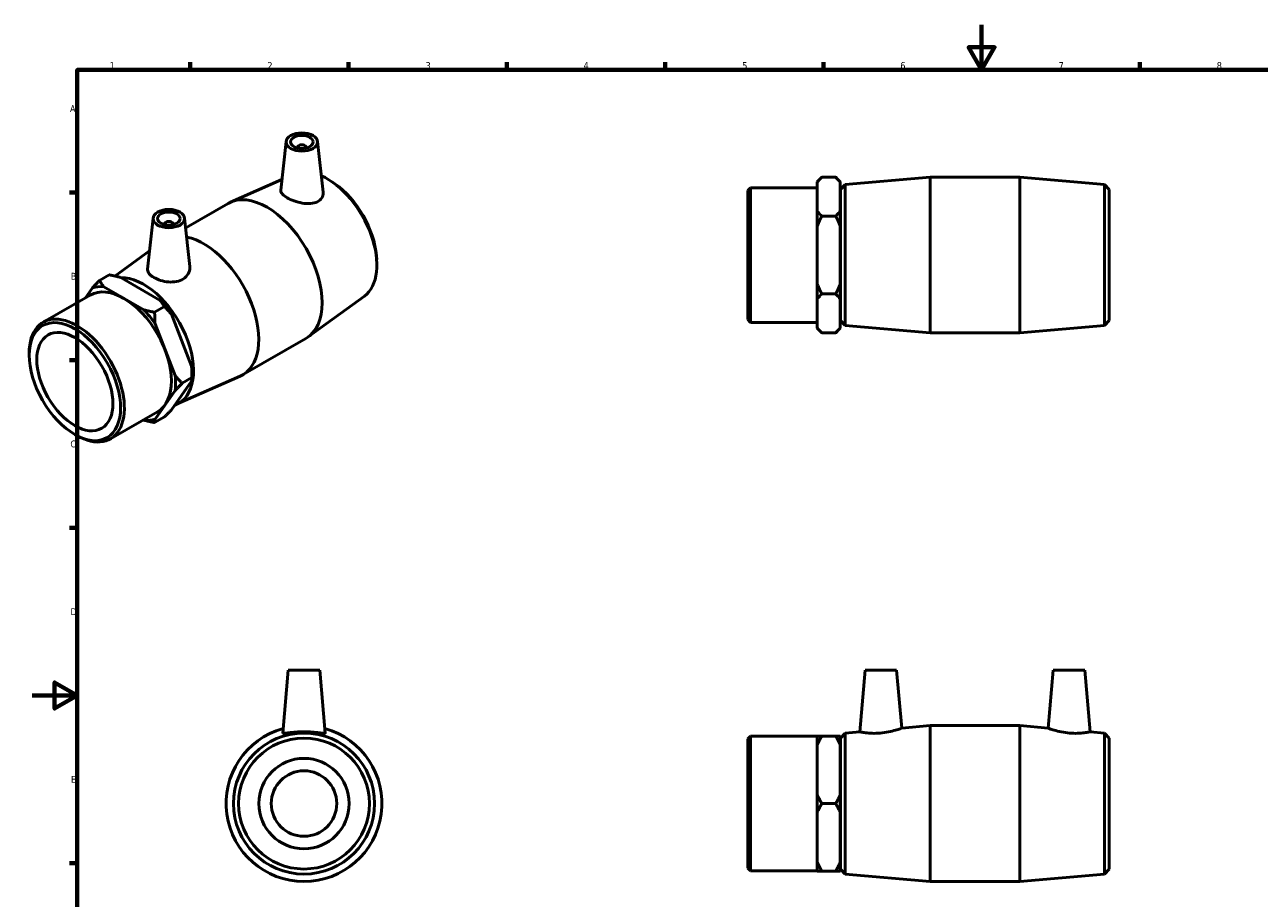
# Model space of a CAD drawing. Header units: millimetres. Extents: x -3 to 895, y -151 to 594.
# Tile 2 of 3: x -3 to 543, y 207 to 594. Entities that reach past the tile are written whole.
import ezdxf

# ---------------------------------------------------------------- set-up
doc = ezdxf.new("R2010")
doc.units = ezdxf.units.MM
doc.layers.add('Border (ANSI)', color=7, linetype='Continuous', lineweight=70)
doc.layers.add('Visible (ANSI)', color=7, linetype='Continuous', lineweight=50)
doc.styles.add('Note Text (ANSI)', font='tahoma.ttf')

# ---------------------------------------------------------------- blocks, each defined once
blk = doc.blocks.new('Borders Default Border')
at = {"layer": 'Border (ANSI)'}
for p, q in [((70.08, 574), (70.08, 577.45)), ((140.17, 574), (140.17, 577.45)), ((210.25, 574), (210.25, 577.45)), ((280.33, 574), (280.33, 577.45)), ((350.42, 574), (350.42, 577.45)), ((490.58, 574), (490.58, 577.45)), ((20, 519.75), (16.55, 519.75)), ((20, 445.5), (16.55, 445.5)), ((20, 371.25), (16.55, 371.25)), ((20, 222.75), (16.55, 222.75))]:
    blk.add_line(p, q, dxfattribs=at)
at = {"layer": 'Border (ANSI)', "flags": 128}
for points in [[(420.5, 594), (420.5, 574), (414.73, 584), (426.27, 584), (420.5, 574)], [(20, 20), (20, 574), (821, 574), (821, 20), (20, 20)], [(0, 297), (20, 297), (10, 302.77), (10, 291.23), (20, 297)]]:
    blk.add_lwpolyline(points, dxfattribs=at)
at = {"layer": 'Border (ANSI)', "color": 230, "true_color": 0xff0080, "char_height": 3.05, "attachment_point": 7, "style": 'Note Text (ANSI)'}
for s, insert in [('1', (34.35, 574.4)), ('2', (104.2, 574.4)), ('3', (174.26, 574.34)), ('4', (244.23, 574.4)), ('5', (314.48, 574.34)), ('6', (384.49, 574.34)), ('7', (454.6, 574.4)), ('8', (524.63, 574.33)), ('A', (16.78, 555.35)), ('B', (17.15, 481.1)), ('C', (16.95, 406.8)), ('D', (16.96, 332.6)), ('E', (17.21, 258.35))]:
    blk.add_mtext(s, dxfattribs=dict(at, insert=insert))

msp = doc.modelspace()

# ---------------------------------------------------------------- linework, layer by layer
at = {"layer": 'Visible (ANSI)'}
for p, q in [((112.476, 542.337), (110.153, 520.668)), ((126.449, 542.337), (128.862, 519.838)), ((117.463, 539.45), (117.463, 539.636)), ((121.463, 539.45), (121.463, 539.636)), ((110.668, 525.477), (87.917, 515.423)), ((347.681, 524.454), (349.751, 526.524)), ((349.751, 526.524), (355.861, 526.524)), ((357.931, 524.454), (355.861, 526.524)), ((360.093, 523.254), (397.698, 526.524)), ((397.698, 457.524), (397.698, 526.524)), ((397.698, 526.524), (437.365, 526.524)), ((437.365, 457.524), (437.365, 526.524)), ((474.969, 523.254), (437.365, 526.524)), ((134.125, 523.522), (132.825, 524.421)), ((317.031, 520.639), (318.223, 521.831)), ((317.031, 463.41), (317.031, 520.639)), ((318.223, 521.831), (318.223, 462.217)), ((318.223, 521.831), (347.681, 521.831)), ((347.681, 524.204), (347.681, 524.454)), ((347.681, 511.594), (347.681, 524.204)), ((357.931, 524.454), (357.931, 524.204)), ((357.931, 524.204), (357.931, 511.594)), ((358.031, 521.004), (360.093, 523.254)), ((358.031, 463.044), (358.031, 521.004)), ((360.093, 523.254), (360.093, 460.795)), ((474.969, 460.795), (474.969, 523.254)), ((477.031, 521.004), (474.969, 523.254)), ((477.031, 521.004), (477.031, 463.044)), ((68.017, 504.039), (86.819, 514.867)), ((347.681, 504.634), (347.681, 511.594)), ((349.751, 509.274), (355.861, 509.274)), ((357.931, 512.024), (358.031, 512.024)), ((357.931, 511.594), (357.931, 504.634)), ((53.574, 508.418), (51.153, 485.835)), ((58.561, 505.717), (58.561, 505.53)), ((62.561, 505.717), (62.561, 505.53)), ((67.547, 508.418), (69.85, 486.943)), ((347.681, 479.414), (347.681, 504.634)), ((357.931, 504.634), (357.931, 479.414)), ((36.676, 482.724), (52.016, 493.882)), ((152.482, 491.643), (152.608, 490.068)), ((34.207, 483.233), (29.886, 480.745)), ((38.951, 482.186), (56.785, 471.917)), ((26.782, 477.561), (23.629, 473.062)), ((49.537, 467.743), (31.704, 478.013)), ((347.681, 472.454), (347.681, 479.414)), ((357.931, 479.414), (357.931, 472.454)), ((4.916, 462.286), (25.746, 474.281)), ((147.145, 473.826), (122.285, 455.743)), ((347.681, 459.844), (347.681, 472.454)), ((355.861, 474.774), (349.751, 474.774)), ((357.931, 472.454), (357.931, 459.844)), ((357.931, 472.024), (358.031, 472.024)), ((58.602, 469.184), (54.282, 466.696)), ((61.706, 465.798), (70.623, 442.806)), ((63.375, 438.633), (54.458, 461.624)), ((317.031, 463.41), (318.223, 462.217)), ((318.223, 462.217), (347.681, 462.217)), ((347.681, 459.594), (347.681, 459.844)), ((347.681, 459.594), (349.751, 457.524)), ((357.931, 459.594), (355.861, 457.524)), ((357.931, 459.844), (357.931, 459.594)), ((358.031, 463.044), (360.093, 460.795)), ((360.093, 460.795), (397.698, 457.524)), ((474.969, 460.795), (437.365, 457.524)), ((477.031, 463.044), (474.969, 460.795)), ((93.204, 438.921), (121.253, 455.073)), ((355.861, 457.524), (349.751, 457.524)), ((397.698, 457.524), (437.365, 457.524)), ((-1.286, 447.622), (-1.286, 448.593)), ((63.988, 425.939), (92.106, 438.364)), ((66.479, 435.246), (70.8, 437.734)), ((70.8, 439.42), (70.8, 437.734)), ((54.458, 419.341), (63.375, 432.063)), ((70.623, 436.236), (61.706, 423.515)), ((34.665, 410.626), (55.495, 422.621)), ((49.276, 419.04), (49.537, 418.89)), ((54.282, 417.843), (58.602, 420.331)), ((18.869, 412.622), (19.709, 412.135)), ((113.417, 308.177), (110.985, 280.386)), ((127.417, 308.177), (113.417, 308.177)), ((127.417, 308.177), (129.848, 280.386)), ((368.881, 308.177), (366.5, 280.964)), ((368.881, 308.177), (382.881, 308.177)), ((382.881, 308.177), (385.12, 282.583)), ((452.181, 308.177), (449.942, 282.583)), ((466.181, 308.177), (452.181, 308.177)), ((466.181, 308.177), (468.562, 280.964)), ((317.031, 277.792), (318.223, 278.984)), ((318.223, 278.984), (318.223, 219.37)), ((318.223, 278.984), (347.681, 278.984)), ((347.681, 275.037), (347.681, 279.055)), ((355.861, 279.055), (349.751, 279.055)), ((357.931, 279.055), (357.931, 275.037)), ((358.031, 278.157), (360.093, 280.407)), ((360.093, 280.407), (366.5, 280.964)), ((360.093, 280.407), (360.093, 217.948)), ((385.12, 282.583), (397.698, 283.677)), ((397.698, 214.677), (397.698, 283.677)), ((397.698, 283.677), (437.365, 283.677)), ((437.365, 214.677), (437.365, 283.677)), ((449.942, 282.583), (437.365, 283.677)), ((474.969, 280.407), (468.562, 280.964)), ((474.969, 217.948), (474.969, 280.407)), ((477.031, 278.157), (474.969, 280.407)), ((317.031, 220.563), (317.031, 277.792)), ((347.681, 253.196), (347.681, 275.037)), ((357.931, 275.037), (357.931, 253.196)), ((358.031, 220.197), (358.031, 278.157)), ((477.031, 278.157), (477.031, 220.197)), ((357.931, 269.177), (358.031, 269.177)), ((347.681, 245.159), (347.681, 253.196)), ((357.931, 253.196), (357.931, 245.159)), ((349.751, 249.177), (355.861, 249.177)), ((347.681, 223.318), (347.681, 245.159)), ((357.931, 245.159), (357.931, 223.318)), ((357.931, 229.177), (358.031, 229.177)), ((317.031, 220.563), (318.223, 219.37)), ((318.223, 219.37), (347.681, 219.37)), ((347.681, 219.299), (347.681, 223.318)), ((349.751, 219.299), (355.861, 219.299)), ((357.931, 223.318), (357.931, 219.299)), ((358.031, 220.197), (360.093, 217.948)), ((477.031, 220.197), (474.969, 217.948)), ((360.093, 217.948), (397.698, 214.677)), ((397.698, 214.677), (437.365, 214.677)), ((474.969, 217.948), (437.365, 214.677))]:
    msp.add_line(p, q, dxfattribs=at)
for radius in [31.229, 28.98, 20, 14.5]:
    msp.add_circle((120.417, 249.177), radius, dxfattribs=at)
msp.add_arc((120.417, 249.177), 34.5, 105.55923, 74.44077, dxfattribs=at)
for centre, major_axis, ratio in [((119.463, 542.089), (7, 0), 0.5758617), ((119.463, 542.089), (5, 0), 0.5758617), ((60.561, 508.169), (7, 0), 0.5758617), ((60.561, 508.169), (5, 0), 0.5758617), ((18.948, 435.971), (14.28, -24.797), 0.5780931), ((18.948, 435.971), (11.9, -20.664), 0.5780931)]:
    msp.add_ellipse(centre, major_axis=major_axis, ratio=ratio, dxfattribs=at)
for centre, major_axis, ratio, start_param, end_param in [((119.463, 539.636), (-2, 0), 0.5758617, 2.9729035, 6.4518745), ((130.626, 500.282), (15.584, -27.063), 0.5780931, 0.0616583, 2.4735982), ((104.036, 484.97), (-17.217, 29.897), 0.5780931, 3.1415927, 6.2831853), ((132.085, 501.122), (-14.462, 25.114), 0.5780931, 4.0247814, 5.3999965), ((60.561, 505.717), (-2, 0), 0.5758617, 2.9729035, 6.4518745), ((75.987, 468.818), (17.217, -29.897), 0.5780931, 6.221527, 8.9553504), ((49.397, 453.505), (15.584, -27.063), 0.5780931, 6.1739448, 9.1196659), ((40.62, 448.451), (-14.875, 25.83), 0.5780931, 3.1415927, 6.2831853), ((40.62, 448.451), (-16.184, 28.103), 0.5780931, 5.8990973, 6.1475419), ((47.868, 452.625), (-16.184, 28.103), 0.5780931, 4.8518998, 5.1003444), ((40.62, 448.451), (16.184, -28.103), 0.5780931, 1.7103071, 1.9587517), ((19.791, 436.456), (14.875, -25.83), 0.5780931, 5.4958534, 10.2121098), ((40.62, 448.451), (16.184, -28.103), 0.5780931, 0.6631096, 0.9115542), ((47.868, 452.625), (-16.184, 28.103), 0.5780931, 3.9289245, 4.0531468), ((40.62, 448.451), (16.184, -28.103), 0.5780931, 5.8990973, 6.1475419)]:
    msp.add_ellipse(centre, major_axis=major_axis, ratio=ratio, start_param=start_param, end_param=end_param, dxfattribs=at)
for points in [[(347.681, 524.204), (348.555, 525.328), (349.751, 526.524)], [(355.861, 526.524), (357.057, 525.328), (357.931, 524.204)], [(349.751, 509.274), (348.555, 510.47), (347.681, 511.594)], [(347.681, 504.634), (348.555, 506.883), (349.751, 509.274)], [(357.931, 511.594), (357.057, 510.47), (355.861, 509.274)], [(355.861, 509.274), (357.057, 506.883), (357.931, 504.634)], [(34.207, 483.233), (36.744, 482.746), (38.951, 482.186)], [(29.886, 480.745), (28.195, 479.051), (26.782, 477.561)], [(31.704, 478.013), (30.732, 479.284), (29.886, 480.745)], [(349.751, 474.774), (348.555, 477.166), (347.681, 479.414)], [(357.931, 479.414), (357.057, 477.166), (355.861, 474.774)], [(56.785, 471.917), (57.756, 470.645), (58.602, 469.184)], [(347.681, 472.454), (348.555, 473.578), (349.751, 474.774)], [(355.861, 474.774), (357.057, 473.578), (357.931, 472.454)], [(54.282, 466.696), (51.745, 467.183), (49.537, 467.743)], [(54.458, 461.624), (54.282, 464.029), (54.282, 466.696)], [(58.602, 469.184), (60.293, 467.491), (61.706, 465.798)], [(349.751, 457.524), (348.555, 458.72), (347.681, 459.844)], [(357.931, 459.844), (357.057, 458.72), (355.861, 457.524)], [(66.479, 435.246), (64.788, 436.939), (63.375, 438.633)], [(70.623, 442.806), (70.8, 440.401), (70.8, 437.734)], [(70.8, 437.734), (70.8, 437.014), (70.623, 436.236)], [(63.375, 432.063), (64.788, 433.552), (66.479, 435.246)], [(61.706, 423.515), (60.293, 422.025), (58.602, 420.331)], [(49.537, 418.89), (51.745, 418.33), (54.282, 417.843)], [(54.282, 417.843), (54.282, 418.563), (54.458, 419.341)], [(349.751, 279.055), (348.555, 279.055), (347.681, 279.055)], [(347.681, 275.037), (348.555, 276.984), (349.751, 279.055)], [(357.931, 279.055), (357.057, 279.055), (355.861, 279.055)], [(355.861, 279.055), (357.057, 276.984), (357.931, 275.037)], [(349.751, 249.177), (348.555, 251.249), (347.681, 253.196)], [(357.931, 253.196), (357.057, 251.249), (355.861, 249.177)], [(347.681, 245.159), (348.555, 247.106), (349.751, 249.177)], [(355.861, 249.177), (357.057, 247.106), (357.931, 245.159)], [(349.751, 219.299), (348.555, 221.371), (347.681, 223.318)], [(347.681, 219.299), (348.555, 219.299), (349.751, 219.299)], [(357.931, 223.318), (357.057, 221.371), (355.861, 219.299)], [(355.861, 219.299), (357.057, 219.299), (357.931, 219.299)]]:
    msp.add_rational_spline(points, [1, 1.00241153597, 1], degree=2, dxfattribs=at)
for points, knots in [([(126.346, 515.631), (125.506, 515.205), (124.434, 514.925), (122.088, 514.744), (120.812, 514.838), (118.439, 515.246), (117.179, 515.582), (114.85, 516.417), (113.779, 516.913), (112.081, 517.891), (111.35, 518.433), (110.383, 519.496), (110.146, 520.021), (110.144, 520.554), (110.147, 520.611), (110.153, 520.668)], [0, 0, 0, 0, 0.3671881, 0.3671881, 0.7343761, 0.7343761, 1.0945944, 1.0945944, 1.4548127, 1.4548127, 1.815031, 1.815031, 2.1752493, 2.1752493, 2.2182247, 2.2182247, 2.2182247, 2.2182247]), ([(128.861, 519.838), (128.872, 519.736), (128.88, 519.634), (128.905, 518.786), (128.704, 517.993), (127.822, 516.615), (127.141, 516.034), (126.346, 515.631)], [4.95347505, 4.95347505, 4.95347505, 4.95347505, 5.00016123, 5.00016123, 5.34714625, 5.34714625, 5.69413128, 5.69413128, 5.69413128, 5.69413128]), ([(69.849, 486.943), (69.869, 486.762), (69.879, 486.582), (69.882, 485.509), (69.642, 484.542), (68.649, 482.8), (67.895, 482.029), (67.012, 481.462)], [4.88662888, 4.88662888, 4.88662888, 4.88662888, 4.95975514, 4.95975514, 5.32694321, 5.32694321, 5.69413128, 5.69413128, 5.69413128, 5.69413128]), ([(67.012, 481.462), (66.176, 480.927), (65.125, 480.51), (62.837, 480.063), (61.601, 480.028), (59.29, 480.224), (58.058, 480.469), (55.788, 481.172), (54.75, 481.627), (53.105, 482.575), (52.386, 483.131), (51.416, 484.294), (51.164, 484.903), (51.136, 485.6), (51.141, 485.717), (51.154, 485.835)], [0, 0, 0, 0, 0.346985, 0.346985, 0.6939701, 0.6939701, 1.0431115, 1.0431115, 1.3922529, 1.3922529, 1.7413943, 1.7413943, 2.0905357, 2.0905357, 2.1592342, 2.1592342, 2.1592342, 2.1592342]), ([(129.848, 280.386), (129.849, 280.376), (129.848, 280.367), (129.816, 280.263), (129.555, 280.234), (128.561, 280.308), (127.829, 280.406), (126.163, 280.614), (125.113, 280.737), (122.822, 280.913), (121.58, 280.964), (119.253, 280.964), (118.011, 280.913), (115.72, 280.737), (114.67, 280.614), (113.004, 280.406), (112.272, 280.308), (111.279, 280.234), (111.017, 280.263), (110.988, 280.359)], [2.8790422, 2.8790422, 2.8790422, 2.8790422, 2.9096255, 2.9096255, 3.2566105, 3.2566105, 3.6035955, 3.6035955, 3.952737, 3.952737, 4.3018784, 4.3018784, 4.6510198, 4.6510198, 5.0001612, 5.0001612, 5.3471463, 5.3471463, 5.6941313, 5.6941313, 5.6941313, 5.6941313]), ([(375.575, 280.359), (374.423, 280.263), (373.198, 280.234), (370.956, 280.308), (369.94, 280.406), (368.338, 280.614), (367.645, 280.737), (366.726, 280.913), (366.5, 280.964), (366.5, 280.964)], [0, 0, 0, 0, 0.346985, 0.346985, 0.6939701, 0.6939701, 1.0431115, 1.0431115, 1.3922529, 1.3922529, 1.3922529, 1.3922529]), ([(385.12, 282.583), (385.12, 282.583), (384.88, 282.491), (383.916, 282.151), (383.193, 281.906), (381.518, 281.411), (380.446, 281.126), (378.085, 280.649), (376.795, 280.46), (375.575, 280.359)], [4.2393185, 4.2393185, 4.2393185, 4.2393185, 4.5995368, 4.5995368, 4.9597551, 4.9597551, 5.3269432, 5.3269432, 5.6941313, 5.6941313, 5.6941313, 5.6941313]), ([(459.487, 280.359), (458.268, 280.46), (456.977, 280.649), (454.616, 281.126), (453.544, 281.411), (451.869, 281.906), (451.146, 282.151), (450.182, 282.491), (449.942, 282.583), (449.942, 282.583)], [0, 0, 0, 0, 0.3671881, 0.3671881, 0.7343761, 0.7343761, 1.0945944, 1.0945944, 1.4548127, 1.4548127, 1.4548127, 1.4548127]), ([(468.562, 280.964), (468.562, 280.964), (468.337, 280.913), (467.418, 280.737), (466.725, 280.614), (465.123, 280.406), (464.106, 280.308), (461.865, 280.234), (460.64, 280.263), (459.487, 280.359)], [4.3018784, 4.3018784, 4.3018784, 4.3018784, 4.6510198, 4.6510198, 5.0001612, 5.0001612, 5.3471463, 5.3471463, 5.6941313, 5.6941313, 5.6941313, 5.6941313])]:
    msp.add_open_spline(points, degree=3, knots=knots, dxfattribs=at)
msp.add_open_spline([(110.988, 280.359), (110.985, 280.367), (110.984, 280.376), (110.985, 280.386)], degree=3, dxfattribs=at)

# ---------------------------------------------------------------- block references
msp.add_blockref('Borders Default Border', (0, 0))

doc.saveas('drawing.dxf')
